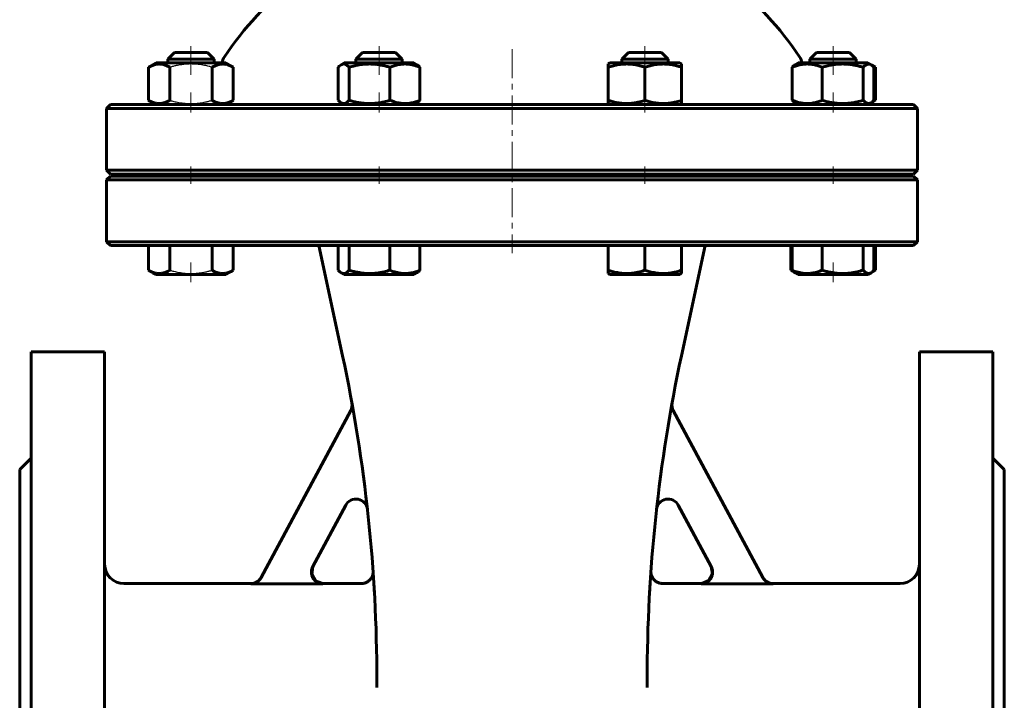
# Model space of a CAD drawing. Header units: millimetres. Extents: x -175 to 175, y -324 to 326.
# Tile 2 of 3: x -128 to 128, y -169 to 7. Entities that reach past the tile are written whole.
import ezdxf

# ---------------------------------------------------------------- set-up
doc = ezdxf.new("R2010")
doc.units = ezdxf.units.MM
for name, pattern in [('K5LT-1', [0]), ('K5LT_AXLED', [12, 7.5, -1.5, 1.5, -1.5]), ('K5LT_BASIC', [0])]:
    doc.linetypes.add(name, pattern=pattern)
doc.layers.add('Системный слой (1)', color=7, linetype='Continuous', true_color=0x6c6c6c)

# ---------------------------------------------------------------- blocks, each defined once
blk = doc.blocks.new('U0')
at = {"layer": 'Системный слой (1)', "color": 143, "linetype": 'K5LT_BASIC', "lineweight": 60, "true_color": 0x33acca}
for p, q in [((-51.59, -134.33), (-51.88, -136.33)), ((-51.88, -136.33), (-50.89, -138.03)), ((-50.89, -138.03), (-49, -138.75)), ((-49, -138.75), (-48.94, -138.75))]:
    blk.add_line(p, q, dxfattribs=at)
blk = doc.blocks.new('U1')
at = {"layer": 'Системный слой (1)', "color": 143, "linetype": 'K5LT_BASIC', "lineweight": 60, "true_color": 0x33acca}
for p, q in [((0, -14.75), (-104, -14.75)), ((104, -14.75), (0, -14.75))]:
    blk.add_line(p, q, dxfattribs=at)
blk = doc.blocks.new('U3')
at = {"layer": 'Системный слой (1)', "color": 143, "linetype": 'K5LT_BASIC', "lineweight": 60, "true_color": 0x33acca}
for p, q in [((-67.6, -138.75), (-100.5, -138.75)), ((-38.98, -138.75), (-48.94, -138.75))]:
    blk.add_line(p, q, dxfattribs=at)
blk = doc.blocks.new('U4')
at = {"layer": 'Системный слой (1)', "color": 143, "linetype": 'K5LT_BASIC', "lineweight": 60, "true_color": 0x33acca}
for p, q in [((51.59, -134.33), (51.89, -136.27)), ((51.89, -136.27), (50.95, -137.98)), ((49.15, -138.74), (48.94, -138.75)), ((50.95, -137.98), (49.15, -138.74))]:
    blk.add_line(p, q, dxfattribs=at)
blk = doc.blocks.new('U5')
at = {"layer": 'Системный слой (1)', "color": 143, "linetype": 'K5LT_BASIC', "lineweight": 60, "true_color": 0x33acca}
for start, end in [(111.5102, 145.8516), (34.1484, 68.4898)]:
    blk.add_arc((0, -52.88), 90, start, end, dxfattribs=at)
blk = doc.blocks.new('U7')
at = {"layer": 'Системный слой (1)', "color": 143, "linetype": 'K5LT_BASIC', "lineweight": 60, "true_color": 0x33acca}
for p, q in [((0, -33.25), (-104, -33.25)), ((104, -33.25), (0, -33.25))]:
    blk.add_line(p, q, dxfattribs=at)
blk = doc.blocks.new('U8')
at = {"layer": 'Системный слой (1)', "color": 143, "linetype": 'K5LT_BASIC', "lineweight": 60, "true_color": 0x33acca}
for p, q in [((48.94, -138.75), (38.98, -138.75)), ((100.5, -138.75), (67.6, -138.75))]:
    blk.add_line(p, q, dxfattribs=at)
blk = doc.blocks.new('U9')
at = {"layer": 'Системный слой (1)', "color": 143, "linetype": 'K5LT_BASIC', "lineweight": 60, "true_color": 0x33acca}
for p, q in [((-104, -51.25), (0, -51.25)), ((0, -51.25), (104, -51.25))]:
    blk.add_line(p, q, dxfattribs=at)
blk = doc.blocks.new('U11')
at = {"layer": 'Системный слой (1)', "color": 143, "linetype": 'K5LT_BASIC', "lineweight": 60, "true_color": 0x33acca}
for p, q in [((35.99, -135.57), (35.98, -135.6)), ((35.98, -135.6), (35.98, -135.66)), ((35.99, -135.55), (35.99, -135.57))]:
    blk.add_line(p, q, dxfattribs=at)
blk = doc.blocks.new('U13')
at = {"layer": 'Системный слой (1)', "color": 143, "linetype": 'K5LT_BASIC', "lineweight": 60, "true_color": 0x33acca}
for p, q in [((-104, -32.75), (0, -32.75)), ((0, -32.75), (104, -32.75))]:
    blk.add_line(p, q, dxfattribs=at)
blk = doc.blocks.new('U15')
at = {"layer": 'Системный слой (1)', "color": 143, "linetype": 'K5LT_BASIC', "lineweight": 60, "true_color": 0x33acca}
for p, q in [((-35.75, -139.2), (-35.73, -139.47)), ((-35.73, -139.47), (-35.71, -139.75)), ((-35.71, -139.75), (-35.7, -140.04))]:
    blk.add_line(p, q, dxfattribs=at)
blk = doc.blocks.new('U16')
at = {"layer": 'Системный слой (1)', "color": 143, "linetype": 'K5LT_BASIC', "lineweight": 60, "true_color": 0x33acca}
blk.add_line((-73.31, -58.28), (-73.31, -58.28), dxfattribs=at)
blk.add_line((-73.31, -58.28), (-73.31, -58.28), dxfattribs=at)
blk = doc.blocks.new('U17')
at = {"layer": 'Системный слой (1)', "color": 143, "linetype": 'K5LT_BASIC', "lineweight": 60, "true_color": 0x33acca}
for p, q in [((93.34, -58.02), (93.6, -57.9)), ((93.6, -57.9), (93.86, -57.77)), ((93.86, -57.77), (94.12, -57.63))]:
    blk.add_line(p, q, dxfattribs=at)
blk = doc.blocks.new('U18')
at = {"layer": 'Системный слой (1)', "color": 143, "linetype": 'K5LT_BASIC', "lineweight": 60, "true_color": 0x33acca}
for p, q in [((-44.79, -4.81), (-45.04, -5.07)), ((-44.53, -4.59), (-44.79, -4.81)), ((-44.28, -4.42), (-44.53, -4.59)), ((-43.58, -4.22), (-44.28, -4.42)), ((-42.88, -4.47), (-43.58, -4.22)), ((-42.2, -5.07), (-42.88, -4.47))]:
    blk.add_line(p, q, dxfattribs=at)
blk = doc.blocks.new('U19')
at = {"layer": 'Системный слой (1)', "color": 143, "linetype": 'K5LT_BASIC', "lineweight": 60, "true_color": 0x33acca}
for p, q in [((93.34, -14.02), (93.6, -13.9)), ((93.6, -13.9), (93.86, -13.77)), ((93.86, -13.77), (94.12, -13.63))]:
    blk.add_line(p, q, dxfattribs=at)
blk = doc.blocks.new('U20')
at = {"layer": 'Системный слой (1)', "color": 143, "linetype": 'K5LT_BASIC', "lineweight": 60, "true_color": 0x33acca}
for p, q in [((77.15, -3), (78.91, -3)), ((78.91, -3), (89.15, -3))]:
    blk.add_line(p, q, dxfattribs=at)
blk = doc.blocks.new('U21')
at = {"layer": 'Системный слой (1)', "color": 143, "linetype": 'K5LT_BASIC', "lineweight": 60, "true_color": 0x33acca}
for p, q in [((74.12, -58.75), (89.53, -58.75)), ((89.53, -58.75), (92.17, -58.75))]:
    blk.add_line(p, q, dxfattribs=at)
blk = doc.blocks.new('U22')
at = {"layer": 'Системный слой (1)', "color": 143, "linetype": 'K5LT_BASIC', "lineweight": 60, "true_color": 0x33acca}
for p, q in [((-45.04, -13.63), (-44.79, -13.89)), ((-44.79, -13.89), (-44.53, -14.11)), ((-44.53, -14.11), (-44.28, -14.28)), ((-44.28, -14.28), (-44.02, -14.4)), ((-44.02, -14.4), (-43.32, -14.44)), ((-43.32, -14.44), (-42.63, -14.05)), ((-42.63, -14.05), (-42.2, -13.63))]:
    blk.add_line(p, q, dxfattribs=at)
blk = doc.blocks.new('U23')
at = {"layer": 'Системный слой (1)', "color": 143, "linetype": 'K5LT_BASIC', "lineweight": 60, "true_color": 0x33acca}
for p, q in [((78.9, -1.25), (80.14, -1.25)), ((80.14, -1.25), (87.4, -1.25))]:
    blk.add_line(p, q, dxfattribs=at)
blk = doc.blocks.new('U24')
at = {"layer": 'Системный слой (1)', "color": 143, "linetype": 'K5LT_BASIC', "lineweight": 60, "true_color": 0x33acca}
for p, q in [((92.98, -4.42), (92.17, -3.95)), ((94.12, -5.07), (92.98, -4.42))]:
    blk.add_line(p, q, dxfattribs=at)
blk = doc.blocks.new('U25')
at = {"layer": 'Системный слой (1)', "color": 143, "linetype": 'K5LT_BASIC', "lineweight": 60, "true_color": 0x33acca}
for p, q in [((93.6, -4.8), (93.34, -4.68)), ((93.86, -4.93), (93.6, -4.8)), ((94.12, -5.07), (93.86, -4.93))]:
    blk.add_line(p, q, dxfattribs=at)
blk = doc.blocks.new('U26')
at = {"layer": 'Системный слой (1)', "color": 143, "linetype": 'K5LT_BASIC', "lineweight": 60, "true_color": 0x33acca}
for p, q in [((90.91, -57.63), (91.59, -58.23)), ((91.59, -58.23), (92.29, -58.48)), ((92.29, -58.48), (92.98, -58.28)), ((92.98, -58.28), (93.24, -58.11)), ((93.24, -58.11), (93.49, -57.89)), ((93.49, -57.89), (93.75, -57.63))]:
    blk.add_line(p, q, dxfattribs=at)
blk = doc.blocks.new('U27')
at = {"layer": 'Системный слой (1)', "color": 143, "linetype": 'K5LT_BASIC', "lineweight": 60, "true_color": 0x33acca}
for p, q in [((-45.04, -57.63), (-44.79, -57.89)), ((-44.79, -57.89), (-44.53, -58.11)), ((-44.53, -58.11), (-44.28, -58.28)), ((-44.28, -58.28), (-44.02, -58.4)), ((-44.02, -58.4), (-43.32, -58.44)), ((-43.32, -58.44), (-42.63, -58.05)), ((-42.63, -58.05), (-42.2, -57.63))]:
    blk.add_line(p, q, dxfattribs=at)
blk = doc.blocks.new('U28')
at = {"layer": 'Системный слой (1)', "color": 143, "linetype": 'K5LT_BASIC', "lineweight": 60, "true_color": 0x33acca}
for p, q in [((91.34, -4.65), (90.91, -5.07)), ((92.03, -4.26), (91.34, -4.65)), ((92.73, -4.3), (92.03, -4.26)), ((92.98, -4.42), (92.73, -4.3)), ((93.24, -4.59), (92.98, -4.42)), ((93.49, -4.81), (93.24, -4.59)), ((93.75, -5.07), (93.49, -4.81))]:
    blk.add_line(p, q, dxfattribs=at)
blk = doc.blocks.new('U29')
at = {"layer": 'Системный слой (1)', "color": 143, "linetype": 'K5LT_BASIC', "lineweight": 60, "true_color": 0x33acca}
for p, q in [((72.18, -57.63), (72.44, -57.77)), ((72.44, -57.77), (72.69, -57.9)), ((72.69, -57.9), (72.95, -58.02))]:
    blk.add_line(p, q, dxfattribs=at)
blk = doc.blocks.new('U30')
at = {"layer": 'Системный слой (1)', "color": 143, "linetype": 'K5LT_BASIC', "lineweight": 60, "true_color": 0x33acca}
for p, q in [((90.91, -13.63), (91.59, -14.23)), ((91.59, -14.23), (92.29, -14.48)), ((92.29, -14.48), (92.98, -14.28)), ((92.98, -14.28), (93.24, -14.11)), ((93.24, -14.11), (93.49, -13.89)), ((93.49, -13.89), (93.75, -13.63))]:
    blk.add_line(p, q, dxfattribs=at)
blk = doc.blocks.new('U31')
at = {"layer": 'Системный слой (1)', "color": 143, "linetype": 'K5LT_BASIC', "lineweight": 60, "true_color": 0x33acca}
for p, q in [((92.17, -14.75), (92.98, -14.28)), ((92.98, -14.28), (94.12, -13.63))]:
    blk.add_line(p, q, dxfattribs=at)
blk = doc.blocks.new('U32')
at = {"layer": 'Системный слой (1)', "color": 143, "linetype": 'K5LT_BASIC', "lineweight": 60, "true_color": 0x33acca}
for p, q in [((92.98, -58.28), (92.17, -58.75)), ((94.12, -57.63), (92.98, -58.28))]:
    blk.add_line(p, q, dxfattribs=at)

msp = doc.modelspace()

# ---------------------------------------------------------------- linework, layer by layer
at = {"layer": 'Системный слой (1)', "color": 30, "linetype": 'K5LT_AXLED', "lineweight": 18, "true_color": 0xff8000}
for p, q in [((-83.15, -7.07), (-83.15, 0.75)), ((-34.44, -7.07), (-34.44, 0.75)), ((34.44, -7.07), (34.44, 0.75)), ((83.15, -7.07), (83.15, 0.75)), ((0, -0.36), (0, -53.25)), ((-83.15, -16.75), (-83.15, -11.63)), ((-34.44, -16.75), (-34.44, -11.63)), ((34.44, -16.75), (34.44, -11.63)), ((83.15, -16.75), (83.15, -11.63)), ((-83.15, -35.25), (-83.15, -30.75)), ((-34.44, -35.25), (-34.44, -30.75)), ((34.44, -35.25), (34.44, -30.75)), ((83.15, -35.25), (83.15, -30.75)), ((-83.15, -60.75), (-83.15, -55.63)), ((83.15, -60.75), (83.15, -55.63))]:
    msp.add_line(p, q, dxfattribs=at)
at = {"layer": 'Системный слой (1)', "color": 143, "linetype": 'K5LT_BASIC', "lineweight": 60, "true_color": 0x33acca}
for p, q in [((-89.15, -3), (-87.4, -1.25)), ((-87.4, -1.25), (-78.9, -1.25)), ((-77.15, -3), (-78.9, -1.25)), ((-40.44, -3), (-38.69, -1.25)), ((-38.69, -1.25), (-30.19, -1.25)), ((-28.44, -3), (-30.19, -1.25)), ((28.44, -3), (30.19, -1.25)), ((30.19, -1.25), (38.69, -1.25)), ((40.44, -3), (38.69, -1.25)), ((77.15, -3), (78.9, -1.25)), ((89.15, -3), (87.4, -1.25)), ((-94.12, -5.07), (-92.17, -3.95)), ((-94.12, -13.63), (-94.12, -5.07)), ((-92.98, -4.42), (-92.17, -3.95)), ((-92.98, -4.42), (-92.98, -4.42)), ((-74.12, -3.95), (-92.17, -3.95)), ((-89.15, -3), (-77.15, -3)), ((-89.15, -3.95), (-89.15, -3)), ((-88.63, -13.63), (-88.63, -5.07)), ((-77.66, -13.63), (-77.66, -5.07)), ((-77.15, -3.95), (-77.15, -3)), ((-72.18, -5.07), (-74.12, -3.95)), ((-72.18, -13.63), (-72.18, -5.07)), ((-45.04, -13.63), (-45.04, -5.07)), ((-44.28, -4.42), (-43.47, -3.95)), ((-25.42, -3.95), (-43.47, -3.95)), ((-42.2, -13.63), (-42.2, -5.07)), ((-40.44, -3.95), (-40.44, -3)), ((-40.44, -3), (-28.44, -3)), ((-31.6, -13.63), (-31.6, -5.07)), ((-28.44, -3.95), (-28.44, -3)), ((-24.61, -4.42), (-25.42, -3.95)), ((-23.85, -13.63), (-23.85, -5.07)), ((24.94, -4.22), (25.42, -3.95)), ((24.94, -5.07), (24.94, -4.22)), ((24.94, -13.63), (24.94, -5.07)), ((43.47, -3.95), (25.42, -3.95)), ((28.44, -3), (40.44, -3)), ((28.44, -3.95), (28.44, -3)), ((34.44, -13.63), (34.44, -5.07)), ((40.44, -3.95), (40.44, -3)), ((43.94, -4.22), (43.47, -3.95)), ((43.94, -4.22), (43.94, -5.07)), ((43.94, -13.63), (43.94, -5.07)), ((72.55, -13.63), (72.55, -5.07)), ((73.31, -4.42), (74.12, -3.95)), ((92.17, -3.95), (74.12, -3.95)), ((77.15, -3.95), (77.15, -3)), ((80.31, -13.63), (80.31, -5.07)), ((89.15, -3.95), (89.15, -3)), ((90.91, -13.63), (90.91, -5.07)), ((92.98, -4.42), (92.17, -3.95)), ((93.75, -13.63), (93.75, -5.07)), ((94.12, -13.63), (94.12, -5.07)), ((-104, -14.75), (-105, -15.75)), ((-92.17, -14.75), (-94.12, -13.63)), ((-92.98, -14.28), (-92.98, -14.28)), ((-92.17, -14.75), (-92.98, -14.28)), ((-74.12, -14.75), (-72.18, -13.63)), ((-43.47, -14.75), (-44.28, -14.28)), ((-25.42, -14.75), (-24.61, -14.28)), ((24.94, -14.48), (24.94, -13.63)), ((25.42, -14.75), (24.94, -14.48)), ((43.47, -14.75), (43.94, -14.48)), ((43.94, -13.63), (43.94, -14.48)), ((74.12, -14.75), (73.31, -14.28)), ((92.17, -14.75), (92.98, -14.28)), ((104, -14.75), (105, -15.75)), ((-105, -31.75), (-105, -15.75)), ((-105, -15.75), (0, -15.75)), ((0, -15.75), (105, -15.75)), ((105, -31.75), (105, -15.75)), ((0, -31.75), (-105, -31.75)), ((-104, -32.75), (-105, -31.75)), ((-89.15, -33.25), (-89.15, -32.75)), ((-77.15, -33.25), (-77.15, -32.75)), ((-75, -33.25), (-75, -32.75)), ((-40.44, -33.25), (-40.44, -32.75)), ((-28.44, -33.25), (-28.44, -32.75)), ((105, -31.75), (0, -31.75)), ((28.44, -33.25), (28.44, -32.75)), ((40.44, -33.25), (40.44, -32.75)), ((75, -33.25), (75, -32.75)), ((77.15, -33.25), (77.15, -32.75)), ((89.15, -33.25), (89.15, -32.75)), ((104, -32.75), (105, -31.75)), ((-104, -33.25), (-105, -34.25)), ((-105, -50.25), (-105, -34.25)), ((-105, -34.25), (0, -34.25)), ((0, -34.25), (105, -34.25)), ((104, -33.25), (105, -34.25)), ((105, -50.25), (105, -34.25)), ((0, -50.25), (-105, -50.25)), ((-104, -51.25), (-105, -50.25)), ((105, -50.25), (0, -50.25)), ((104, -51.25), (105, -50.25)), ((-94.12, -51.25), (-94.12, -57.63)), ((-88.63, -51.25), (-88.63, -57.63)), ((-77.66, -51.25), (-77.66, -57.63)), ((-72.18, -51.25), (-72.18, -57.63)), ((-43.88, -79.81), (-50, -51.25)), ((-45.04, -51.25), (-45.04, -57.63)), ((-42.2, -51.25), (-42.2, -57.63)), ((-31.6, -51.25), (-31.6, -57.63)), ((-23.85, -51.25), (-23.85, -57.63)), ((24.94, -51.25), (24.94, -57.63)), ((34.44, -51.25), (34.44, -57.63)), ((43.88, -79.81), (50, -51.25)), ((43.94, -51.25), (43.94, -57.63)), ((72.18, -51.25), (72.18, -57.63)), ((72.55, -51.25), (72.55, -57.63)), ((80.31, -51.25), (80.31, -57.63)), ((90.91, -51.25), (90.91, -57.63)), ((93.75, -51.25), (93.75, -57.63)), ((94.12, -51.25), (94.12, -57.63)), ((-94.12, -57.63), (-92.17, -58.75)), ((-92.98, -58.28), (-92.17, -58.75)), ((-92.98, -58.28), (-92.98, -58.28)), ((-72.18, -57.63), (-74.12, -58.75)), ((-73.31, -58.28), (-74.12, -58.75)), ((-44.28, -58.28), (-43.47, -58.75)), ((-24.61, -58.28), (-25.42, -58.75)), ((24.94, -58.48), (24.94, -57.63)), ((24.94, -58.48), (25.42, -58.75)), ((43.94, -58.48), (43.47, -58.75)), ((43.94, -57.63), (43.94, -58.48)), ((72.18, -57.63), (74.12, -58.75)), ((73.31, -58.28), (74.12, -58.75)), ((92.98, -58.28), (92.17, -58.75)), ((-92.17, -58.75), (-74.12, -58.75)), ((-43.47, -58.75), (-25.42, -58.75)), ((25.42, -58.75), (43.47, -58.75)), ((-124.5, -78.75), (-105.5, -78.75)), ((-124.5, -78.75), (-124.5, -323.75)), ((-105.5, -78.75), (-105.5, -323.75)), ((105.5, -78.75), (105.5, -323.75)), ((124.5, -78.75), (105.5, -78.75)), ((124.5, -78.75), (124.5, -323.75)), ((-64.99, -137.22), (-41.77, -93.97)), ((64.99, -137.22), (41.77, -93.97)), ((-127.5, -109.25), (-124.5, -106.25)), ((127.5, -109.25), (124.5, -106.25)), ((-127.5, -109.25), (-127.5, -293.25)), ((127.5, -109.25), (127.5, -293.25)), ((-43.06, -118.45), (-51.61, -134.38)), ((43.06, -118.45), (51.61, -134.38)), ((-35.99, -135.55), (-35.98, -135.65)), ((-35.95, -136.14), (-35.99, -135.55)), ((35.95, -136.14), (35.99, -135.54)), ((-67.63, -138.8), (-48.97, -138.8)), ((67.63, -138.8), (48.97, -138.8)), ((-35, -165.68), (-35, -163.63)), ((35, -165.68), (35, -163.63))]:
    msp.add_line(p, q, dxfattribs=at)
for centre, radius, start, end in [((-72, -4.04), 3, 145.8516, 178.2388), ((72, -4.04), 3, 1.7612, 34.1484), ((-435, -163.63), 400, 0, 12.0948), ((435, -163.63), 400, 167.9052, 180), ((-44.41, -92.56), 3, 331.7693, 10.3127), ((44.41, -92.56), 3, 169.6873, 208.2307), ((-40.42, -119.87), 3, 6.3273, 151.7693), ((40.42, -119.87), 3, 28.2307, 173.6727), ((-100.5, -133.75), 5, 180, 270), ((100.5, -133.75), 5, 270, 0), ((-435, -163.63), 400, 4.0104, 4.0255), ((435, -163.63), 400, 175.9743, 175.9908)]:
    msp.add_arc(centre, radius, start, end, dxfattribs=at)
for points, knots in [([(-88.63, -5.07), (-88.88, -4.93), (-89.27, -4.73), (-89.81, -4.51), (-90.22, -4.38), (-90.59, -4.29), (-90.98, -4.24), (-91.36, -4.22), (-91.73, -4.23), (-92.11, -4.28), (-92.49, -4.37), (-93.05, -4.54), (-93.59, -4.78), (-93.99, -5), (-94.12, -5.07)], [0, 0, 0, 0, 2.031939, 3.311633, 4.396645, 5.423589, 6.350589, 7.49983, 8.533187, 9.335775, 10.524184, 11.684847, 13.915004, 15, 15, 15, 15]), ([(-72.18, -5.07), (-72.42, -4.93), (-72.82, -4.73), (-73.35, -4.51), (-73.77, -4.38), (-74.14, -4.29), (-74.52, -4.24), (-74.91, -4.22), (-75.28, -4.23), (-75.65, -4.28), (-76.04, -4.37), (-76.6, -4.54), (-77.14, -4.78), (-77.54, -5), (-77.66, -5.07)], [0, 0, 0, 0, 2.031939, 3.311633, 4.396645, 5.423589, 6.350589, 7.49983, 8.533187, 9.335775, 10.524184, 11.684847, 13.915004, 15, 15, 15, 15]), ([(-31.6, -5.07), (-31.96, -4.96), (-32.5, -4.82), (-33.39, -4.61), (-34.19, -4.45), (-34.93, -4.35), (-35.53, -4.28), (-36.13, -4.24), (-36.87, -4.22), (-37.49, -4.23), (-38.12, -4.27), (-38.78, -4.33), (-39.7, -4.46), (-40.84, -4.69), (-41.7, -4.92), (-42.2, -5.07)], [0, 0, 0, 0, 1.679816, 2.464254, 4.100621, 5.29978, 5.785161, 6.773962, 7.999819, 9.102067, 9.530451, 10.806592, 12.055167, 13.667644, 16, 16, 16, 16]), ([(-23.85, -5.07), (-24.19, -4.93), (-24.69, -4.75), (-25.35, -4.55), (-25.85, -4.43), (-26.37, -4.33), (-26.89, -4.26), (-27.37, -4.23), (-27.82, -4.22), (-28.26, -4.24), (-28.75, -4.28), (-29.31, -4.37), (-30.1, -4.54), (-30.87, -4.79), (-31.42, -5), (-31.6, -5.07)], [0, 0, 0, 0, 2.167402, 3.143264, 4.100621, 5.29978, 6.354207, 7.267519, 8.214858, 9.102067, 9.95816, 11.225797, 12.521117, 14.84267, 16, 16, 16, 16]), ([(-24.61, -4.42), (-24.52, -4.47), (-24.39, -4.56), (-24.13, -4.77), (-23.96, -4.94), (-23.85, -5.07)], [0, 0, 0, 0, 1.912503, 3.220303, 6, 6, 6, 6]), ([(34.44, -5.07), (34.12, -4.96), (33.58, -4.8), (32.77, -4.59), (32.06, -4.44), (31.46, -4.35), (30.92, -4.28), (30.38, -4.24), (29.72, -4.22), (29.16, -4.23), (28.6, -4.27), (28.01, -4.33), (27.18, -4.46), (26.16, -4.69), (25.39, -4.92), (24.94, -5.07)], [0, 0, 0, 0, 1.679816, 2.780687, 4.100621, 5.29978, 5.785161, 6.773962, 7.999819, 9.102067, 9.530451, 10.806592, 12.055167, 13.667644, 16, 16, 16, 16]), ([(43.94, -5.07), (43.62, -4.96), (43.08, -4.8), (42.27, -4.59), (41.56, -4.44), (40.96, -4.35), (40.42, -4.28), (39.88, -4.24), (39.22, -4.22), (38.66, -4.23), (38.1, -4.27), (37.51, -4.33), (36.68, -4.46), (35.66, -4.69), (34.89, -4.92), (34.44, -5.07)], [0, 0, 0, 0, 1.679816, 2.780687, 4.100621, 5.29978, 5.785161, 6.773962, 7.999819, 9.102067, 9.530451, 10.806592, 12.055167, 13.667644, 16, 16, 16, 16]), ([(80.31, -5.07), (79.97, -4.93), (79.47, -4.75), (78.81, -4.55), (78.3, -4.43), (77.78, -4.33), (77.26, -4.26), (76.79, -4.23), (76.34, -4.22), (75.89, -4.24), (75.4, -4.28), (74.84, -4.37), (74.05, -4.54), (73.29, -4.79), (72.74, -5), (72.55, -5.07)], [0, 0, 0, 0, 2.167402, 3.143264, 4.100621, 5.29978, 6.354207, 7.267519, 8.214858, 9.102067, 9.95816, 11.225797, 12.521117, 14.84267, 16, 16, 16, 16]), ([(72.55, -5.07), (72.63, -4.98), (72.77, -4.84), (73.02, -4.61), (73.2, -4.49), (73.31, -4.42)], [0, 0, 0, 0, 1.918282, 3.267661, 6, 6, 6, 6]), ([(90.91, -5.07), (90.54, -4.96), (90.01, -4.82), (89.11, -4.61), (88.32, -4.45), (87.58, -4.35), (86.98, -4.28), (86.38, -4.24), (85.64, -4.22), (85.02, -4.23), (84.39, -4.27), (83.73, -4.33), (82.81, -4.46), (81.67, -4.69), (80.81, -4.92), (80.31, -5.07)], [0, 0, 0, 0, 1.679816, 2.464254, 4.100621, 5.29978, 5.785161, 6.773962, 7.999819, 9.102067, 9.530451, 10.806592, 12.055167, 13.667644, 16, 16, 16, 16]), ([(-94.12, -13.63), (-93.88, -13.77), (-93.48, -13.97), (-92.95, -14.19), (-92.53, -14.32), (-92.16, -14.41), (-91.78, -14.46), (-91.39, -14.48), (-91.02, -14.47), (-90.65, -14.42), (-90.26, -14.33), (-89.7, -14.16), (-89.16, -13.92), (-88.76, -13.7), (-88.63, -13.63)], [0, 0, 0, 0, 2.031939, 3.311633, 4.396645, 5.423589, 6.350589, 7.49983, 8.533187, 9.335775, 10.524184, 11.684847, 13.915004, 15, 15, 15, 15]), ([(-77.66, -13.63), (-77.42, -13.77), (-77.03, -13.97), (-76.49, -14.19), (-76.08, -14.32), (-75.7, -14.41), (-75.32, -14.46), (-74.94, -14.48), (-74.57, -14.47), (-74.19, -14.42), (-73.81, -14.33), (-73.25, -14.16), (-72.7, -13.92), (-72.31, -13.7), (-72.18, -13.63)], [0, 0, 0, 0, 2.031939, 3.311633, 4.396645, 5.423589, 6.350589, 7.49983, 8.533187, 9.335775, 10.524184, 11.684847, 13.915004, 15, 15, 15, 15]), ([(-42.2, -13.63), (-41.84, -13.74), (-41.3, -13.88), (-40.41, -14.09), (-39.61, -14.25), (-38.87, -14.35), (-38.28, -14.42), (-37.67, -14.46), (-36.93, -14.48), (-36.31, -14.47), (-35.68, -14.43), (-35.02, -14.37), (-34.1, -14.24), (-32.96, -14.01), (-32.1, -13.78), (-31.6, -13.63)], [0, 0, 0, 0, 1.679816, 2.464254, 4.100621, 5.29978, 5.785161, 6.773962, 7.999819, 9.102067, 9.530451, 10.806592, 12.055167, 13.667644, 16, 16, 16, 16]), ([(-31.6, -13.63), (-31.3, -13.75), (-30.86, -13.91), (-30.2, -14.12), (-29.66, -14.26), (-29.09, -14.37), (-28.57, -14.44), (-28.09, -14.47), (-27.63, -14.48), (-27.19, -14.46), (-26.69, -14.42), (-26.15, -14.33), (-25.35, -14.16), (-24.59, -13.92), (-24.03, -13.7), (-23.85, -13.63)], [0, 0, 0, 0, 1.912449, 2.780687, 4.100621, 5.29978, 6.277542, 7.267519, 8.214858, 9.102067, 9.95816, 11.225797, 12.463836, 14.84267, 16, 16, 16, 16]), ([(-23.85, -13.63), (-23.93, -13.72), (-24.06, -13.86), (-24.32, -14.09), (-24.49, -14.21), (-24.61, -14.28)], [0, 0, 0, 0, 1.918282, 3.267661, 6, 6, 6, 6]), ([(24.94, -13.63), (25.27, -13.74), (25.81, -13.9), (26.61, -14.11), (27.33, -14.26), (27.92, -14.35), (28.46, -14.42), (29, -14.46), (29.67, -14.48), (30.22, -14.47), (30.78, -14.43), (31.37, -14.37), (32.2, -14.24), (33.22, -14.01), (33.99, -13.78), (34.44, -13.63)], [0, 0, 0, 0, 1.679816, 2.780687, 4.100621, 5.29978, 5.785161, 6.773962, 7.999819, 9.102067, 9.530451, 10.806592, 12.055167, 13.667644, 16, 16, 16, 16]), ([(34.44, -13.63), (34.77, -13.74), (35.31, -13.9), (36.11, -14.11), (36.83, -14.26), (37.42, -14.35), (37.96, -14.42), (38.5, -14.46), (39.17, -14.48), (39.72, -14.47), (40.28, -14.43), (40.87, -14.37), (41.7, -14.24), (42.72, -14.01), (43.49, -13.78), (43.94, -13.63)], [0, 0, 0, 0, 1.679816, 2.780687, 4.100621, 5.29978, 5.785161, 6.773962, 7.999819, 9.102067, 9.530451, 10.806592, 12.055167, 13.667644, 16, 16, 16, 16]), ([(72.55, -13.63), (72.85, -13.75), (73.3, -13.91), (73.95, -14.12), (74.5, -14.26), (75.07, -14.37), (75.59, -14.44), (76.06, -14.47), (76.53, -14.48), (76.97, -14.46), (77.46, -14.42), (78.01, -14.33), (78.8, -14.16), (79.57, -13.92), (80.13, -13.7), (80.31, -13.63)], [0, 0, 0, 0, 1.912449, 2.780687, 4.100621, 5.29978, 6.277542, 7.267519, 8.214858, 9.102067, 9.95816, 11.225797, 12.463836, 14.84267, 16, 16, 16, 16]), ([(73.31, -14.28), (73.23, -14.23), (73.09, -14.14), (72.84, -13.93), (72.67, -13.76), (72.55, -13.63)], [0, 0, 0, 0, 1.912503, 3.220303, 6, 6, 6, 6]), ([(80.31, -13.63), (80.67, -13.74), (81.21, -13.88), (82.1, -14.09), (82.9, -14.25), (83.64, -14.35), (84.23, -14.42), (84.84, -14.46), (85.58, -14.48), (86.2, -14.47), (86.83, -14.43), (87.49, -14.37), (88.4, -14.24), (89.55, -14.01), (90.4, -13.78), (90.91, -13.63)], [0, 0, 0, 0, 1.679816, 2.464254, 4.100621, 5.29978, 5.785161, 6.773962, 7.999819, 9.102067, 9.530451, 10.806592, 12.055167, 13.667644, 16, 16, 16, 16]), ([(-94.12, -57.63), (-93.88, -57.77), (-93.48, -57.97), (-92.95, -58.19), (-92.53, -58.32), (-92.16, -58.41), (-91.78, -58.46), (-91.39, -58.48), (-91.02, -58.47), (-90.65, -58.42), (-90.26, -58.33), (-89.7, -58.16), (-89.16, -57.92), (-88.76, -57.7), (-88.63, -57.63)], [0, 0, 0, 0, 2.031939, 3.311633, 4.396645, 5.423589, 6.350589, 7.49983, 8.533187, 9.335775, 10.524184, 11.684847, 13.915004, 15, 15, 15, 15]), ([(-77.66, -57.63), (-77.42, -57.77), (-77.03, -57.97), (-76.49, -58.19), (-76.08, -58.32), (-75.7, -58.41), (-75.32, -58.46), (-74.94, -58.48), (-74.57, -58.47), (-74.19, -58.42), (-73.81, -58.33), (-73.25, -58.16), (-72.7, -57.92), (-72.31, -57.7), (-72.18, -57.63)], [0, 0, 0, 0, 2.031939, 3.311633, 4.396645, 5.423589, 6.350589, 7.49983, 8.533187, 9.335775, 10.524184, 11.684847, 13.915004, 15, 15, 15, 15]), ([(-42.2, -57.63), (-41.84, -57.74), (-41.3, -57.88), (-40.41, -58.09), (-39.61, -58.25), (-38.87, -58.35), (-38.28, -58.42), (-37.67, -58.46), (-36.93, -58.48), (-36.31, -58.47), (-35.68, -58.43), (-35.02, -58.37), (-34.1, -58.24), (-32.96, -58.01), (-32.1, -57.78), (-31.6, -57.63)], [0, 0, 0, 0, 1.679816, 2.464254, 4.100621, 5.29978, 5.785161, 6.773962, 7.999819, 9.102067, 9.530451, 10.806592, 12.055167, 13.667644, 16, 16, 16, 16]), ([(-31.6, -57.63), (-31.26, -57.77), (-30.76, -57.95), (-30.1, -58.15), (-29.6, -58.27), (-29.07, -58.37), (-28.56, -58.44), (-28.08, -58.47), (-27.63, -58.48), (-27.19, -58.46), (-26.69, -58.42), (-26.14, -58.33), (-25.34, -58.16), (-24.58, -57.91), (-24.03, -57.7), (-23.85, -57.63)], [0, 0, 0, 0, 2.167402, 3.143264, 4.100621, 5.29978, 6.354207, 7.267519, 8.214858, 9.102067, 9.95816, 11.225797, 12.521117, 14.84267, 16, 16, 16, 16]), ([(-23.85, -57.63), (-23.93, -57.72), (-24.06, -57.86), (-24.32, -58.09), (-24.49, -58.21), (-24.61, -58.28)], [0, 0, 0, 0, 1.918282, 3.267661, 6, 6, 6, 6]), ([(24.94, -57.63), (25.27, -57.74), (25.81, -57.9), (26.61, -58.11), (27.33, -58.26), (27.92, -58.35), (28.46, -58.42), (29, -58.46), (29.67, -58.48), (30.22, -58.47), (30.78, -58.43), (31.37, -58.37), (32.2, -58.24), (33.22, -58.01), (33.99, -57.78), (34.44, -57.63)], [0, 0, 0, 0, 1.679816, 2.780687, 4.100621, 5.29978, 5.785161, 6.773962, 7.999819, 9.102067, 9.530451, 10.806592, 12.055167, 13.667644, 16, 16, 16, 16]), ([(34.44, -57.63), (34.77, -57.74), (35.31, -57.9), (36.11, -58.11), (36.83, -58.26), (37.42, -58.35), (37.96, -58.42), (38.5, -58.46), (39.17, -58.48), (39.72, -58.47), (40.28, -58.43), (40.87, -58.37), (41.7, -58.24), (42.72, -58.01), (43.49, -57.78), (43.94, -57.63)], [0, 0, 0, 0, 1.679816, 2.780687, 4.100621, 5.29978, 5.785161, 6.773962, 7.999819, 9.102067, 9.530451, 10.806592, 12.055167, 13.667644, 16, 16, 16, 16]), ([(73.31, -58.28), (73.23, -58.23), (73.09, -58.14), (72.84, -57.93), (72.67, -57.76), (72.55, -57.63)], [0, 0, 0, 0, 1.912503, 3.220303, 6, 6, 6, 6]), ([(72.55, -57.63), (72.89, -57.77), (73.39, -57.95), (74.05, -58.15), (74.56, -58.27), (75.08, -58.37), (75.6, -58.44), (76.08, -58.47), (76.53, -58.48), (76.97, -58.46), (77.46, -58.42), (78.02, -58.33), (78.81, -58.16), (79.58, -57.91), (80.13, -57.7), (80.31, -57.63)], [0, 0, 0, 0, 2.167402, 3.143264, 4.100621, 5.29978, 6.354207, 7.267519, 8.214858, 9.102067, 9.95816, 11.225797, 12.521117, 14.84267, 16, 16, 16, 16]), ([(80.31, -57.63), (80.67, -57.74), (81.21, -57.88), (82.1, -58.09), (82.9, -58.25), (83.64, -58.35), (84.23, -58.42), (84.84, -58.46), (85.58, -58.48), (86.2, -58.47), (86.83, -58.43), (87.49, -58.37), (88.4, -58.24), (89.55, -58.01), (90.4, -57.78), (90.91, -57.63)], [0, 0, 0, 0, 1.679816, 2.464254, 4.100621, 5.29978, 5.785161, 6.773962, 7.999819, 9.102067, 9.530451, 10.806592, 12.055167, 13.667644, 16, 16, 16, 16]), ([(-48.97, -138.8), (-49.07, -138.8), (-49.17, -138.79), (-49.37, -138.77), (-49.47, -138.76), (-49.67, -138.72), (-49.77, -138.69), (-49.94, -138.64), (-50.03, -138.61), (-50.2, -138.54), (-50.29, -138.49), (-50.47, -138.4), (-50.55, -138.35), (-50.72, -138.24), (-50.8, -138.18), (-50.95, -138.06), (-51.01, -138), (-51.14, -137.86), (-51.21, -137.79), (-51.34, -137.63), (-51.4, -137.55), (-51.52, -137.38), (-51.57, -137.3), (-51.66, -137.14), (-51.69, -137.06), (-51.73, -136.97), (-51.74, -136.96), (-51.78, -136.85), (-51.81, -136.76), (-51.87, -136.57), (-51.89, -136.47), (-51.93, -136.27), (-51.94, -136.17), (-51.96, -135.99), (-51.96, -135.92), (-51.96, -135.74), (-51.96, -135.64), (-51.94, -135.43), (-51.93, -135.33), (-51.9, -135.18), (-51.89, -135.14), (-51.86, -134.99), (-51.83, -134.89), (-51.76, -134.7), (-51.72, -134.61), (-51.66, -134.47), (-51.64, -134.42), (-51.61, -134.38)], [0, 0, 0, 0, 0.0301155, 0.0301155, 0.0605734, 0.0605734, 0.0910348, 0.0910348, 0.1171424, 0.1171424, 0.1476689, 0.1476689, 0.1774131, 0.1774131, 0.2079484, 0.2079484, 0.2342212, 0.2342212, 0.2646993, 0.2646993, 0.2952363, 0.2952363, 0.3251817, 0.3251817, 0.3513407, 0.3513407, 0.3548242, 0.3548242, 0.3847729, 0.3847729, 0.4152133, 0.4152133, 0.4459125, 0.4459125, 0.4685785, 0.4685785, 0.4992084, 0.4992084, 0.5296865, 0.5296865, 0.5447067, 0.5447067, 0.5752306, 0.5752306, 0.605107, 0.605107, 0.6208425, 0.6208425, 0.6208425, 0.6208425]), ([(48.97, -138.8), (49.07, -138.8), (49.17, -138.79), (49.37, -138.77), (49.47, -138.76), (49.67, -138.72), (49.77, -138.69), (49.94, -138.64), (50.03, -138.61), (50.2, -138.54), (50.29, -138.49), (50.47, -138.4), (50.55, -138.35), (50.72, -138.24), (50.8, -138.18), (50.95, -138.06), (51.01, -138), (51.15, -137.86), (51.21, -137.79), (51.34, -137.63), (51.4, -137.55), (51.52, -137.38), (51.57, -137.3), (51.66, -137.14), (51.69, -137.06), (51.73, -136.97), (51.74, -136.96), (51.78, -136.85), (51.81, -136.76), (51.87, -136.57), (51.89, -136.47), (51.93, -136.27), (51.94, -136.17), (51.96, -135.99), (51.96, -135.92), (51.96, -135.74), (51.96, -135.64), (51.94, -135.43), (51.93, -135.33), (51.9, -135.18), (51.89, -135.14), (51.86, -134.99), (51.83, -134.89), (51.76, -134.7), (51.72, -134.61), (51.66, -134.47), (51.64, -134.42), (51.61, -134.38)], [0, 0, 0, 0, 0.0301158, 0.0301158, 0.0605741, 0.0605741, 0.0910354, 0.0910354, 0.1171424, 0.1171424, 0.1476691, 0.1476691, 0.1774131, 0.1774131, 0.2079473, 0.2079473, 0.2342212, 0.2342212, 0.2646985, 0.2646985, 0.2952341, 0.2952341, 0.3251773, 0.3251773, 0.3513407, 0.3513407, 0.3548242, 0.3548242, 0.3847706, 0.3847706, 0.4152094, 0.4152094, 0.445909, 0.445909, 0.4685785, 0.4685785, 0.4992081, 0.4992081, 0.5296876, 0.5296876, 0.5447067, 0.5447067, 0.5752319, 0.5752319, 0.6051108, 0.6051108, 0.6208425, 0.6208425, 0.6208425, 0.6208425]), ([(-64.99, -137.22), (-65.03, -137.31), (-65.09, -137.39), (-65.2, -137.56), (-65.26, -137.64), (-65.39, -137.8), (-65.46, -137.87), (-65.59, -138), (-65.66, -138.06), (-65.78, -138.16), (-65.84, -138.21), (-65.98, -138.31), (-66.06, -138.36), (-66.24, -138.46), (-66.33, -138.5), (-66.49, -138.57), (-66.55, -138.6), (-66.72, -138.66), (-66.81, -138.69), (-67.01, -138.74), (-67.11, -138.75), (-67.31, -138.78), (-67.41, -138.79), (-67.55, -138.8), (-67.59, -138.8), (-67.63, -138.8)], [0, 0, 0, 0, 0.0302399, 0.0302399, 0.0607456, 0.0607456, 0.0910299, 0.0910299, 0.1174104, 0.1174104, 0.1391828, 0.1391828, 0.1694798, 0.1694798, 0.2000249, 0.2000249, 0.221045, 0.221045, 0.251573, 0.251573, 0.2820645, 0.2820645, 0.3119953, 0.3119953, 0.3246509, 0.3246509, 0.3246509, 0.3246509]), ([(-67.6, -138.75), (-66.99, -138.75), (-65.91, -138.41), (-65.18, -137.58), (-64.96, -137.17)], [0, 0, 0, 0, 0.571427, 1, 1, 1, 1]), ([(-35.99, -135.55), (-35.99, -135.55), (-35.99, -135.55), (-35.99, -135.56), (-35.99, -135.56), (-35.99, -135.56), (-35.99, -135.56), (-35.99, -135.56), (-35.99, -135.56), (-35.99, -135.56), (-35.99, -135.56), (-35.99, -135.56), (-35.99, -135.57), (-35.99, -135.57), (-35.98, -135.57), (-35.98, -135.58), (-35.98, -135.58), (-35.98, -135.58), (-35.98, -135.58), (-35.98, -135.59), (-35.98, -135.59), (-35.98, -135.59), (-35.98, -135.6), (-35.98, -135.6), (-35.98, -135.61), (-35.98, -135.61), (-35.98, -135.62), (-35.98, -135.63), (-35.98, -135.63), (-35.98, -135.64), (-35.98, -135.65), (-35.98, -135.65), (-35.98, -135.65), (-35.98, -135.66), (-35.98, -135.66), (-35.98, -135.67), (-35.98, -135.67), (-35.98, -135.68), (-35.98, -135.69), (-35.98, -135.72), (-35.98, -135.74), (-35.98, -135.78), (-35.98, -135.8), (-35.98, -135.86), (-35.98, -135.9), (-35.99, -136.03), (-36, -136.12), (-36.04, -136.34), (-36.07, -136.47), (-36.14, -136.73), (-36.19, -136.85), (-36.3, -137.1), (-36.36, -137.22), (-36.5, -137.44), (-36.57, -137.55), (-36.73, -137.74), (-36.82, -137.83), (-37.01, -138.01), (-37.11, -138.1), (-37.33, -138.25), (-37.45, -138.33), (-37.7, -138.46), (-37.83, -138.52), (-38.09, -138.61), (-38.22, -138.65), (-38.49, -138.71), (-38.62, -138.73), (-38.83, -138.75), (-38.91, -138.75), (-38.98, -138.75)], [0, 0, 0, 0, 0.669154, 0.669154, 1.003699, 1.003699, 1.271387, 1.271387, 1.338309, 1.338309, 1.405231, 1.405231, 1.595291, 1.595291, 1.771269, 1.771269, 1.785352, 1.785352, 1.859387, 1.859387, 1.933423, 1.933423, 1.989376, 1.989376, 2.045329, 2.045329, 2.112095, 2.112095, 2.178862, 2.178862, 2.232908, 2.232908, 2.248538, 2.248538, 2.273158, 2.273158, 2.3224, 2.3224, 2.420882, 2.420882, 2.617847, 2.617847, 2.855481, 2.855481, 3.330749, 3.330749, 4.281284, 4.281284, 5.776084, 5.776084, 7.278616, 7.278616, 8.756703, 8.756703, 10.182088, 10.182088, 11.558065, 11.558065, 13.051738, 13.051738, 14.589592, 14.589592, 16.144497, 16.144497, 17.682642, 17.682642, 19.175428, 19.175428, 20, 20, 20, 20]), ([(35.99, -135.55), (35.99, -135.55), (35.99, -135.55), (35.99, -135.55), (35.99, -135.55), (35.99, -135.56), (35.99, -135.56), (35.99, -135.56), (35.99, -135.56), (35.99, -135.56), (35.99, -135.56), (35.99, -135.56), (35.99, -135.56), (35.99, -135.56), (35.99, -135.56), (35.99, -135.57), (35.99, -135.57), (35.98, -135.57), (35.98, -135.57), (35.98, -135.58), (35.98, -135.58), (35.98, -135.58), (35.98, -135.58), (35.98, -135.58), (35.98, -135.59), (35.98, -135.59), (35.98, -135.59), (35.98, -135.6), (35.98, -135.6), (35.98, -135.61), (35.98, -135.61), (35.98, -135.62), (35.98, -135.63), (35.98, -135.64), (35.98, -135.64), (35.98, -135.65), (35.98, -135.66), (35.98, -135.68), (35.98, -135.69), (35.98, -135.72), (35.98, -135.74), (35.98, -135.78), (35.98, -135.8), (35.98, -135.88), (35.99, -135.93), (36, -136.08), (36.01, -136.17), (36.05, -136.4), (36.08, -136.54), (36.16, -136.79), (36.21, -136.92), (36.33, -137.16), (36.39, -137.28), (36.54, -137.5), (36.61, -137.6), (36.78, -137.79), (36.87, -137.88), (37.06, -138.05), (37.17, -138.14), (37.39, -138.29), (37.51, -138.36), (37.76, -138.49), (37.89, -138.54), (38.16, -138.63), (38.29, -138.67), (38.56, -138.72), (38.69, -138.74), (38.88, -138.75), (38.93, -138.75), (38.98, -138.75)], [0, 0, 0, 0, 0.044447, 0.044447, 0.668405, 0.668405, 1.002583, 1.002583, 1.269965, 1.269965, 1.33681, 1.33681, 1.403656, 1.403656, 1.601696, 1.601696, 1.720884, 1.720884, 1.799736, 1.799736, 1.8311, 1.8311, 1.872727, 1.872727, 1.945718, 1.945718, 1.999498, 1.999498, 2.053277, 2.053277, 2.116108, 2.116108, 2.17894, 2.17894, 2.228593, 2.228593, 2.327901, 2.327901, 2.433157, 2.433157, 2.64367, 2.64367, 2.916693, 2.916693, 3.462738, 3.462738, 4.554828, 4.554828, 6.052571, 6.052571, 7.551206, 7.551206, 9.019589, 9.019589, 10.432563, 10.432563, 11.816682, 11.816682, 13.317703, 13.317703, 14.858575, 14.858575, 16.411255, 16.411255, 17.942247, 17.942247, 19.424251, 19.424251, 20, 20, 20, 20]), ([(67.6, -138.75), (66.99, -138.75), (65.91, -138.41), (65.18, -137.58), (64.96, -137.17)], [0, 0, 0, 0, 0.571427, 1, 1, 1, 1]), ([(64.99, -137.22), (65.03, -137.31), (65.09, -137.39), (65.2, -137.56), (65.26, -137.64), (65.39, -137.8), (65.46, -137.87), (65.59, -138), (65.66, -138.06), (65.78, -138.16), (65.84, -138.21), (65.98, -138.31), (66.06, -138.36), (66.24, -138.46), (66.33, -138.5), (66.49, -138.57), (66.55, -138.6), (66.72, -138.66), (66.81, -138.69), (67.01, -138.74), (67.11, -138.75), (67.31, -138.78), (67.41, -138.79), (67.55, -138.8), (67.59, -138.8), (67.63, -138.8)], [0, 0, 0, 0, 0.0302413, 0.0302413, 0.0607476, 0.0607476, 0.0910308, 0.0910308, 0.1174104, 0.1174104, 0.1391828, 0.1391828, 0.1694787, 0.1694787, 0.2000238, 0.2000238, 0.221045, 0.221045, 0.2515727, 0.2515727, 0.2820645, 0.2820645, 0.3119962, 0.3119962, 0.3246509, 0.3246509, 0.3246509, 0.3246509]), ([(-35.6, -141.69), (-35.62, -141.44), (-35.63, -141.2), (-35.66, -140.73), (-35.67, -140.5), (-35.7, -140.05), (-35.71, -139.84), (-35.73, -139.53), (-35.73, -139.43), (-35.74, -139.31), (-35.74, -139.3), (-35.74, -139.26), (-35.74, -139.23), (-35.75, -139.2), (-35.75, -139.2), (-35.75, -139.15), (-35.75, -139.09), (-35.77, -138.84), (-35.78, -138.66), (-35.79, -138.48)], [0, 0, 0, 0, 4.260334, 4.260334, 8.520667, 8.520667, 12.781001, 12.781001, 14.916469, 14.916469, 15.192831, 15.192831, 15.821799, 15.821799, 15.821923, 15.821923, 17.041335, 17.041335, 21.301668, 21.301668, 21.301668, 21.301668]), ([(35.61, -141.63), (35.62, -141.39), (35.63, -141.15), (35.66, -140.7), (35.67, -140.48), (35.7, -140.05), (35.71, -139.85), (35.73, -139.55), (35.73, -139.45), (35.74, -139.26), (35.75, -139.16), (35.77, -138.89), (35.78, -138.64), (35.79, -138.47)], [0, 0, 0, 0, 4.232742, 4.232742, 8.465485, 8.465485, 12.698227, 12.698227, 14.805727, 14.805727, 16.93097, 16.93097, 21.163712, 21.163712, 21.163712, 21.163712])]:
    msp.add_open_spline(points, degree=3, knots=knots, dxfattribs=at)
at = {"layer": 'Системный слой (1)', "color": 7, "linetype": 'K5LT-1'}
for points in [[(-77.66, -5.07), (-77.92, -5), (-78.57, -4.82), (-79.76, -4.55), (-80.95, -4.35), (-81.88, -4.27), (-82.39, -4.24), (-82.72, -4.23), (-83, -4.22), (-83.3, -4.22), (-83.68, -4.23), (-84.13, -4.25), (-84.78, -4.3), (-85.72, -4.41), (-86.79, -4.6), (-87.79, -4.84), (-88.35, -4.99), (-88.63, -5.07)], [(-88.63, -13.63), (-88.38, -13.7), (-87.73, -13.88), (-86.54, -14.15), (-85.34, -14.35), (-84.42, -14.43), (-83.91, -14.46), (-83.58, -14.47), (-83.3, -14.48), (-83, -14.48), (-82.62, -14.47), (-82.17, -14.45), (-81.52, -14.4), (-80.58, -14.29), (-79.51, -14.1), (-78.51, -13.86), (-77.95, -13.71), (-77.66, -13.63)], [(-88.63, -57.63), (-88.38, -57.7), (-87.73, -57.88), (-86.54, -58.15), (-85.34, -58.35), (-84.42, -58.43), (-83.91, -58.46), (-83.58, -58.47), (-83.3, -58.48), (-83, -58.48), (-82.62, -58.47), (-82.17, -58.45), (-81.52, -58.4), (-80.58, -58.29), (-79.51, -58.1), (-78.51, -57.86), (-77.95, -57.71), (-77.66, -57.63)]]:
    msp.add_open_spline(points, degree=3, knots=[0, 0, 0, 0, 3.152296, 8.024027, 14.430358, 17.4743, 18.996271, 20.518242, 21.409855, 22.301468, 24.084694, 25.867919, 27.651145, 31.792504, 37.072525, 40.536262, 44, 44, 44, 44], dxfattribs=at)

# ---------------------------------------------------------------- block references
at = {"layer": 'Системный слой (1)'}
for name in ['U5', 'U23', 'U18', 'U20', 'U28', 'U24', 'U25', 'U1', 'U22', 'U30', 'U31', 'U19', 'U13', 'U7', 'U9', 'U16', 'U27', 'U29', 'U26', 'U32', 'U17', 'U21', 'U0', 'U4', 'U11', 'U3', 'U15', 'U8']:
    msp.add_blockref(name, (0, 0), dxfattribs=at)

doc.saveas('drawing.dxf')
